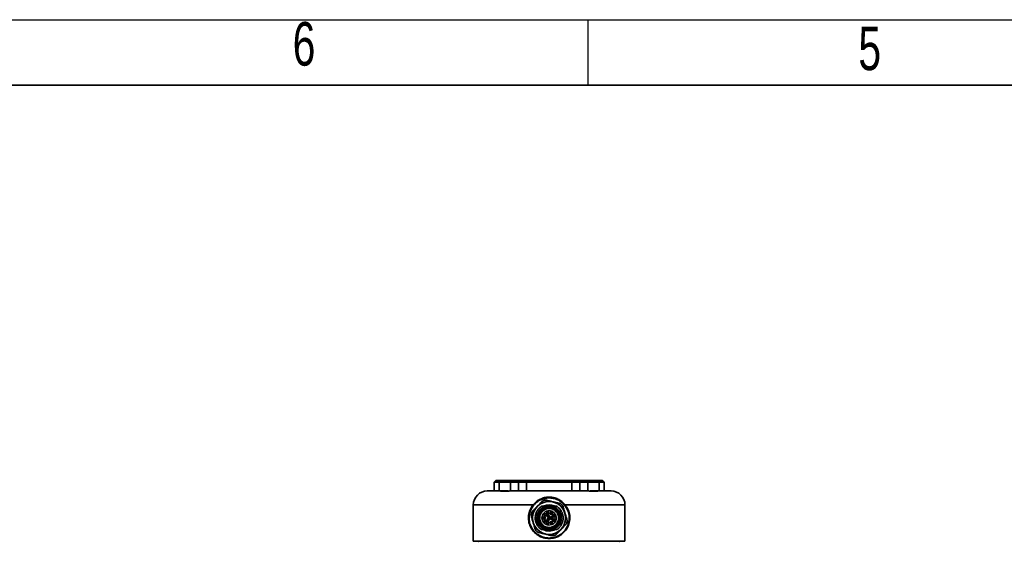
# Model space of a CAD drawing. Header units: millimetres. Extents: x 0 to 297, y 0 to 209.
# Tile 31 of 42: x 92 to 149, y 179 to 209. Entities that reach past the tile are written whole.
import ezdxf

# ---------------------------------------------------------------- set-up
doc = ezdxf.new("R2010")
doc.units = ezdxf.units.MM
doc.layers.add('图层0', color=7, linetype='Continuous')
doc.layers.add('细实线', color=7, linetype='Continuous')
doc.layers.add('粗实线', color=7, linetype='Continuous', lineweight=50)
doc.styles.add('SLDTEXTSTYLE2', font='TXT', dxfattribs={"width": 0.7})

msp = doc.modelspace()

# ---------------------------------------------------------------- linework, layer by layer
at = {"color": 7, "linetype": 'Continuous', "lineweight": 35}
for p, q in [((119.466838, 182.326152), (119.366838, 182.226152)), ((119.366838, 182.226152), (119.366838, 181.726152)), ((119.646754, 182.226152), (119.366838, 182.226152)), ((119.466838, 182.326152), (119.737868, 182.326152)), ((119.646754, 182.226152), (119.737868, 182.326152)), ((119.646754, 181.726152), (119.646754, 182.226152)), ((120.300853, 182.226152), (119.646754, 182.226152)), ((119.737868, 182.326152), (120.310205, 182.326152)), ((120.310205, 182.326152), (120.300853, 182.226152)), ((120.751906, 182.226152), (120.300853, 182.226152)), ((120.310205, 182.326152), (120.851468, 182.326152)), ((120.851468, 182.326152), (120.751906, 182.226152)), ((121.218719, 182.226152), (120.751906, 182.226152)), ((120.851468, 182.326152), (121.259929, 182.326152)), ((121.259929, 182.326152), (121.218719, 182.226152)), ((121.218719, 182.226152), (121.218719, 181.726152)), ((123.814958, 182.226152), (121.218719, 182.226152)), ((121.259929, 182.326152), (123.773748, 182.326152)), ((123.814958, 182.226152), (123.773748, 182.326152)), ((123.773748, 182.326152), (124.182209, 182.326152)), ((123.814958, 181.726152), (123.814958, 182.226152)), ((124.281771, 182.226152), (123.814958, 182.226152)), ((124.182209, 182.326152), (124.281771, 182.226152)), ((124.182209, 182.326152), (124.723472, 182.326152)), ((124.732823, 182.226152), (124.281771, 182.226152)), ((124.723472, 182.326152), (124.732823, 182.226152)), ((124.723472, 182.326152), (125.295809, 182.326152)), ((125.386923, 182.226152), (124.732823, 182.226152)), ((125.295809, 182.326152), (125.386923, 182.226152)), ((125.295809, 182.326152), (125.566838, 182.326152)), ((125.386923, 182.226152), (125.386923, 181.726152)), ((125.666838, 182.226152), (125.386923, 182.226152)), ((125.666838, 182.226152), (125.566838, 182.326152)), ((125.666838, 181.726152), (125.666838, 182.226152)), ((118.966838, 181.726152), (119.728211, 181.726152)), ((119.728211, 181.726152), (120.165184, 181.726152)), ((120.320009, 181.726152), (124.713668, 181.726152)), ((124.868493, 181.726152), (125.305466, 181.726152)), ((125.305466, 181.726152), (126.066838, 181.726152)), ((118.166838, 180.926152), (118.166838, 178.836152)), ((121.599524, 180.926152), (121.629011, 180.907084)), ((122.351003, 180.752779), (122.29548, 180.697256)), ((122.682971, 180.856152), (122.350706, 180.856152)), ((123.404666, 180.907084), (123.434153, 180.926152)), ((126.866838, 178.836152), (126.866838, 180.926152)), ((121.37901, 180.370059), (121.412042, 180.371018)), ((121.379061, 180.370068), (121.411767, 180.371018)), ((121.788682, 180.204308), (121.722429, 180.270561)), ((121.988719, 180.596527), (121.992505, 180.600173)), ((121.997037, 180.602679), (121.992505, 180.600173)), ((122.004367, 180.584071), (121.992505, 180.600173)), ((121.995026, 180.60433), (122.039541, 180.653449)), ((122.043724, 180.62107), (121.997037, 180.602679)), ((122.004367, 180.584071), (122.051054, 180.602461)), ((122.039541, 180.653449), (122.08866, 180.697964)), ((122.051054, 180.602461), (122.043724, 180.62107)), ((122.090311, 180.695953), (122.07192, 180.649266)), ((122.07192, 180.649266), (122.090528, 180.641936)), ((122.113758, 180.579232), (122.081968, 180.611022)), ((122.090311, 180.695953), (122.092817, 180.700485)), ((122.09053, 180.641935), (122.108919, 180.688623)), ((122.096463, 180.704271), (122.092817, 180.700485)), ((122.092817, 180.700485), (122.108919, 180.688623)), ((122.29548, 180.697256), (122.113758, 180.579232)), ((122.249048, 180.650823), (122.131465, 180.561525)), ((122.235671, 180.392875), (122.24119, 180.399155)), ((122.272813, 180.674588), (122.249048, 180.650823)), ((122.415877, 180.317376), (122.429339, 180.327705)), ((122.861838, 180.246152), (122.923356, 180.246152)), ((122.866268, 180.607661), (122.894431, 180.642439)), ((122.922599, 180.246152), (122.922599, 180.106152)), ((123.023409, 180.391178), (123.018514, 180.3891)), ((123.069141, 180.41059), (123.023409, 180.391178)), ((121.407374, 179.902676), (121.383943, 179.900904)), ((121.939936, 180.129579), (121.920482, 180.110126)), ((122.450812, 179.579795), (122.498956, 179.627939)), ((122.450812, 179.579795), (122.457358, 179.586341)), ((122.490637, 179.764484), (122.668969, 179.792729)), ((122.498956, 179.627939), (122.502361, 179.631344)), ((122.675529, 179.862997), (122.654834, 179.849071)), ((122.825814, 180.001342), (122.815203, 179.987387)), ((122.923356, 180.106152), (122.861838, 180.106152)), ((122.861975, 179.685356), (122.941103, 179.751887)), ((122.902212, 179.790778), (122.99151, 179.908361)), ((122.951709, 179.741281), (122.941103, 179.751887)), ((122.99151, 179.908361), (123.09071, 180.007561)), ((123.093465, 180.010316), (123.09071, 180.007561)), ((122.2836, 179.516152), (122.375329, 179.516152)), ((122.658348, 179.516152), (122.750077, 179.516152)), ((122.781588, 179.528149), (122.846825, 179.565842)), ((122.516838, 178.836152), (118.166838, 178.836152)), ((126.866838, 178.836152), (122.516838, 178.836152))]:
    msp.add_line(p, q, dxfattribs=at)
at = {"color": 8, "linetype": 'Continuous', "lineweight": 35}
for p, q in [((120.300853, 182.226152), (120.300853, 181.725529)), ((120.751906, 181.726152), (120.751906, 182.226152)), ((124.281771, 182.226152), (124.281771, 181.726152)), ((124.732823, 181.725525), (124.732823, 182.226152)), ((121.599524, 180.926152), (118.166838, 180.926152)), ((126.866838, 180.926152), (123.434153, 180.926152)), ((123.636055, 179.843345), (123.599893, 179.838328))]:
    msp.add_line(p, q, dxfattribs=at)
at = {"color": 7, "linetype": 'Continuous', "lineweight": 35}
for centre, radius in [((122.516838, 180.176152), 0.945), ((122.226838, 180.176152), 0.05), ((122.287152, 180.353194), 0.05), ((122.443004, 180.456595), 0.05), ((122.461838, 180.271414), 0.05), ((122.626838, 180.176152), 0.05), ((122.629568, 180.443344), 0.05), ((122.769242, 180.318954), 0.05), ((122.287152, 179.999109), 0.05), ((122.443004, 179.895708), 0.05), ((122.461838, 180.080889), 0.05), ((122.629568, 179.908959), 0.05), ((122.769242, 180.033349), 0.05)]:
    msp.add_circle(centre, radius, dxfattribs=at)
for centre, radius, start, end in [((118.966838, 180.926152), 0.8, 90, 180), ((126.066838, 180.926152), 0.8, 0, 90), ((122.516838, 180.176152), 0.675, 102.101492, 128.5192696), ((122.516838, 180.176152), 1.045, 101.0488187, 111.808864), ((122.516838, 180.176152), 0.75, 66.5702564, 113.6941514), ((122.516838, 180.176152), 0.7, 76.2020703, 103.7291327), ((122.516838, 180.176152), 0.6, 51, 106.0449756), ((122.516838, 180.176152), 0.675, 282.101492, 77.898508), ((122.516838, 180.176152), 1.045, 41.0488187, 51.808864), ((122.516838, 180.176152), 1.045, 161.0488187, 171.808864), ((122.516838, 180.176152), 0.675, 141.4807304, 257.898508), ((122.516838, 180.176152), 0.6, 346.4844079, 23), ((122.516838, 180.176152), 0.6, 186.3178125, 263.6821875), ((122.516838, 180.176152), 0.545, 268.4777942, 330.5701043), ((122.516838, 180.176152), 1.045, 341.0488187, 351.808864), ((122.516838, 180.176152), 1.045, 221.0488187, 231.808864), ((122.516838, 180.176152), 0.75, 243.8707769, 297.2425842), ((122.516838, 180.176152), 0.7, 250.5370491, 289.6283907), ((122.516838, 180.176152), 1.045, 281.0488187, 291.808864), ((118.466838, 178.846152), 0.02, 270, 330), ((126.566838, 178.846152), 0.02, 210, 270)]:
    msp.add_arc(centre, radius, start, end, dxfattribs=at)
for points, knots in [([(120.320009, 181.726152), (120.279224, 181.725203), (120.197783, 181.723308), (120.077612, 181.713773), (119.966958, 181.706086), (119.871369, 181.702928), (119.795198, 181.706123), (119.746293, 181.713444), (119.7232, 181.721), (119.72484, 181.722369), (119.724973, 181.72248)], [0, 0, 0, 0, 0.142203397, 0.283958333, 0.424707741, 0.564810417, 0.705482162, 0.846314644, 0.987498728, 1, 1, 1, 1]), ([(121.599524, 180.926152), (121.659025, 180.991757), (121.778006, 181.122945), (122.005405, 181.263732), (122.253189, 181.352629), (122.516033, 181.3829), (122.778871, 181.353057), (123.026706, 181.264424), (123.254618, 181.123869), (123.374001, 180.992396), (123.434153, 180.926152)], [0, 0, 0, 0, 0.12553062, 0.251016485, 0.375862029, 0.499390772, 0.623639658, 0.748340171, 0.873198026, 1, 1, 1, 1]), ([(123.404666, 180.907084), (123.346385, 180.969282), (123.230369, 181.093098), (123.009913, 181.224692), (122.770195, 181.307632), (122.516064, 181.335496), (122.261923, 181.307234), (122.022259, 181.224049), (121.802287, 181.092231), (121.68666, 180.968682), (121.629011, 180.907084)], [0, 0, 0, 0, 0.125733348, 0.250290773, 0.375429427, 0.500614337, 0.625065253, 0.750349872, 0.875530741, 1, 1, 1, 1]), ([(125.30879, 181.722512), (125.308918, 181.722407), (125.310574, 181.721043), (125.28759, 181.713487), (125.23879, 181.706157), (125.162784, 181.702928), (125.067274, 181.706052), (124.956642, 181.713728), (124.836351, 181.723278), (124.754761, 181.725189), (124.713668, 181.726152)], [0, 0, 0, 0, 0.011825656, 0.153525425, 0.294220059, 0.434268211, 0.574885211, 0.715662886, 0.856792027, 1, 1, 1, 1]), ([(123.434153, 180.926152), (123.497875, 180.835162), (123.625261, 180.653269), (123.710884, 180.324332), (123.706068, 179.986459), (123.604789, 179.663875), (123.418736, 179.384156), (123.162515, 179.167013), (122.854564, 179.028346), (122.518, 178.980199), (122.180969, 179.027731), (121.872221, 179.166267), (121.61553, 179.383485), (121.429414, 179.662888), (121.327954, 179.984792), (121.322549, 180.322211), (121.407672, 180.651915), (121.535432, 180.834537), (121.599524, 180.926152)], [0, 0, 0, 0, 0.062380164, 0.124702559, 0.187042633, 0.24945174, 0.31196539, 0.374541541, 0.437087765, 0.49975808, 0.562521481, 0.625262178, 0.687903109, 0.750379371, 0.812638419, 0.87485431, 0.937219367, 1, 1, 1, 1]), ([(121.629011, 180.907084), (121.566971, 180.817767), (121.443228, 180.639621), (121.360949, 180.318438), (121.366164, 179.989737), (121.464286, 179.676132), (121.644304, 179.403868), (121.892671, 179.192111), (122.191558, 179.056977), (122.517963, 179.01059), (122.843916, 179.057577), (123.142029, 179.192838), (123.389943, 179.404522), (123.5699, 179.677094), (123.667847, 179.991362), (123.672492, 180.320504), (123.589728, 180.640941), (123.466348, 180.818377), (123.404666, 180.907084)], [0, 0, 0, 0, 0.062839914, 0.125337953, 0.187709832, 0.250094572, 0.312617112, 0.375189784, 0.437743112, 0.500240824, 0.562646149, 0.625006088, 0.687514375, 0.750074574, 0.812609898, 0.875106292, 0.937561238, 1, 1, 1, 1]), ([(122.128609, 181.146359), (122.084497, 181.09999), (121.994931, 181.005842), (121.855274, 180.85904), (121.716269, 180.712923), (121.60886, 180.600019), (121.547348, 180.535359), (121.528482, 180.515528)], [0, 0, 0, 0, 0.228367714, 0.463680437, 0.678494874, 0.901395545, 1, 1, 1, 1]), ([(122.095413, 180.856151), (122.046563, 180.821312), (121.948865, 180.751635), (121.837125, 180.609085), (121.755136, 180.447571), (121.733336, 180.329562), (121.722436, 180.27056)], [0, 0, 0, 0, 0.249996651, 0.499992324, 0.750005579, 1, 1, 1, 1]), ([(121.926044, 179.800702), (121.88931, 179.874028), (121.813302, 180.025749), (121.810834, 180.287972), (121.894212, 180.536598), (122.013385, 180.657405), (122.07098, 180.715791)], [0, 0, 0, 0, 0.241646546, 0.5, 0.758353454, 1, 1, 1, 1]), ([(122.350706, 180.856152), (122.30782, 180.856152), (122.243339, 180.856152), (122.158569, 180.856152), (122.116475, 180.856152), (122.095413, 180.856152)], [0, 0, 0, 0, 0.49804717, 0.748841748, 1, 1, 1, 1]), ([(122.875285, 180.579517), (122.827394, 180.617066), (122.723008, 180.698911), (122.51665, 180.733528), (122.300385, 180.695736), (122.187772, 180.606262), (122.131465, 180.561525)], [0, 0, 0, 0, 0.220315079, 0.480210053, 0.740105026, 1, 1, 1, 1]), ([(122.272813, 180.674588), (122.321593, 180.69647), (122.419666, 180.740465), (122.583145, 180.749844), (122.745474, 180.718317), (122.838864, 180.660721), (122.885797, 180.631777)], [0, 0, 0, 0, 0.246128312, 0.494846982, 0.746140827, 1, 1, 1, 1]), ([(123.162948, 180.997472), (123.137835, 181.003534), (123.052262, 181.024191), (122.899517, 181.061062), (122.703587, 181.108358), (122.509239, 181.155273), (122.382308, 181.185913), (122.319318, 181.201118), (122.316569, 181.201782)], [0, 0, 0, 0, 0.093123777, 0.317319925, 0.541027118, 0.765100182, 0.989748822, 1, 1, 1, 1]), ([(122.658348, 180.836152), (122.611178, 180.836152), (122.516838, 180.836152), (122.422499, 180.836152), (122.375329, 180.836152)], [0, 0, 0, 0, 0.499999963, 1, 1, 1, 1]), ([(122.682971, 180.856152), (122.752076, 180.832449), (122.893989, 180.783775), (123.06604, 180.629304), (123.181467, 180.43208), (123.227344, 180.211733), (123.20371, 179.987905), (123.108565, 179.780136), (122.952808, 179.609248), (122.816468, 179.546639), (122.750077, 179.516152)], [0, 0, 0, 0, 0.121738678, 0.25, 0.378261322, 0.5, 0.621738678, 0.75, 0.878261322, 1, 1, 1, 1]), ([(122.938264, 180.856152), (122.919514, 180.856152), (122.868343, 180.856152), (122.783532, 180.856152), (122.716531, 180.856152), (122.682971, 180.856152)], [0, 0, 0, 0, 0.224004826, 0.611319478, 1, 1, 1, 1]), ([(122.938264, 180.85615), (122.992023, 180.817218), (123.09954, 180.739353), (123.218159, 180.576858), (123.295648, 180.392772), (123.32485, 180.194651), (123.304758, 179.995398), (123.23577, 179.807958), (123.124704, 179.640208), (123.020863, 179.557505), (122.968943, 179.516154)], [0, 0, 0, 0, 0.124999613, 0.249997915, 0.374996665, 0.499998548, 0.625001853, 0.750002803, 0.875001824, 1, 1, 1, 1]), ([(123.551178, 180.027264), (123.533077, 180.088651), (123.496325, 180.213291), (123.439019, 180.407639), (123.381981, 180.60108), (123.337907, 180.75055), (123.312667, 180.836151), (123.304926, 180.862405)], [0, 0, 0, 0, 0.228367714, 0.463680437, 0.678494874, 0.901395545, 1, 1, 1, 1]), ([(121.482499, 180.325039), (121.5006, 180.263652), (121.537352, 180.139012), (121.594658, 179.944664), (121.651696, 179.751223), (121.69577, 179.601753), (121.72101, 179.516152), (121.728751, 179.489898)], [0, 0, 0, 0, 0.228367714, 0.463680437, 0.678494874, 0.901395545, 1, 1, 1, 1]), ([(121.727381, 180.264245), (121.723266, 180.241037), (121.707592, 180.152652), (121.730961, 179.995115), (121.797363, 179.808033), (121.909109, 179.640189), (122.012859, 179.557499), (122.064734, 179.516154)], [0, 0, 0, 0, 0.081743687, 0.311313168, 0.540878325, 0.770439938, 1, 1, 1, 1]), ([(121.817829, 180.138917), (121.8172, 180.144789), (121.815917, 180.156751), (121.80799, 180.180593), (121.796519, 180.194682), (121.788682, 180.204308)], [0, 0, 0, 0, 0.233966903, 0.476656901, 1, 1, 1, 1]), ([(122.113758, 180.579232), (122.085874, 180.548738), (122.03, 180.487634), (121.974017, 180.375691), (121.939807, 180.254806), (121.939893, 180.171374), (121.939936, 180.129579)], [0, 0, 0, 0, 0.24857483, 0.498099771, 0.748574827, 1, 1, 1, 1]), ([(121.972767, 180.171483), (121.980834, 180.101686), (121.997152, 179.960493), (122.122501, 179.781777), (122.302579, 179.655724), (122.445419, 179.639342), (122.516838, 179.631152)], [0, 0, 0, 0, 0.245779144, 0.497186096, 0.748593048, 1, 1, 1, 1]), ([(122.060755, 180.632235), (122.058204, 180.629936), (122.053102, 180.625336), (122.046851, 180.622489), (122.043726, 180.621066)], [0, 0, 0, 0, 0.499988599, 1, 1, 1, 1]), ([(122.051057, 180.602454), (122.055434, 180.604445), (122.064188, 180.608428), (122.071334, 180.614864), (122.074907, 180.618083)], [0, 0, 0, 0, 0.499989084, 1, 1, 1, 1]), ([(122.071924, 180.649264), (122.070501, 180.646138), (122.067654, 180.639888), (122.063054, 180.634786), (122.060755, 180.632235)], [0, 0, 0, 0, 0.500011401, 1, 1, 1, 1]), ([(122.074907, 180.618083), (122.078126, 180.621656), (122.084562, 180.628802), (122.088545, 180.637556), (122.090536, 180.641933)], [0, 0, 0, 0, 0.500010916, 1, 1, 1, 1]), ([(123.023409, 180.391178), (123.003916, 180.431994), (122.964843, 180.513809), (122.899175, 180.576331), (122.866268, 180.607661)], [0, 0, 0, 0, 0.498885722, 1, 1, 1, 1]), ([(122.902212, 179.790778), (122.946938, 179.84708), (123.036391, 179.959683), (123.074339, 180.176025), (123.038581, 180.385515), (122.954393, 180.492437), (122.914636, 180.542931)], [0, 0, 0, 0, 0.256750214, 0.513500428, 0.770250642, 1, 1, 1, 1]), ([(123.037026, 180.396958), (123.061449, 180.330791), (123.110624, 180.197568), (123.084195, 180.057995), (123.070893, 179.987744)], [0, 0, 0, 0, 0.496669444, 1, 1, 1, 1]), ([(121.361567, 179.891649), (121.370785, 179.896482), (121.387852, 179.90543), (121.406961, 179.904733), (121.415749, 179.904412)], [0, 0, 0, 0, 0.540123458, 1, 1, 1, 1]), ([(122.496328, 179.625311), (122.429129, 179.631605), (122.293823, 179.644277), (122.116186, 179.753696), (121.980131, 179.9152), (121.946019, 180.050445), (121.928855, 180.118498)], [0, 0, 0, 0, 0.245080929, 0.493468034, 0.745120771, 1, 1, 1, 1]), ([(121.99952, 179.762263), (122.001758, 179.7437), (122.004182, 179.723599), (121.999273, 179.704378), (121.998897, 179.702907)], [0, 0, 0, 0, 0.923455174, 1, 1, 1, 1]), ([(122.457358, 179.586341), (122.529035, 179.584589), (122.672824, 179.581073), (122.798798, 179.650525), (122.861975, 179.685356)], [0, 0, 0, 0, 0.498492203, 1, 1, 1, 1]), ([(122.498956, 179.627938), (122.536744, 179.626363), (122.612842, 179.62319), (122.725668, 179.648595), (122.833653, 179.694188), (122.895395, 179.7423), (122.926472, 179.766518)], [0, 0, 0, 0, 0.244924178, 0.493231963, 0.74492377, 1, 1, 1, 1]), ([(122.905068, 179.205944), (122.94918, 179.252313), (123.038746, 179.346461), (123.178403, 179.493263), (123.317408, 179.63938), (123.424817, 179.752284), (123.486329, 179.816944), (123.505195, 179.836775)], [0, 0, 0, 0, 0.228367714, 0.463680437, 0.678494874, 0.901395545, 1, 1, 1, 1]), ([(122.926472, 179.766518), (122.961179, 179.801214), (123.031148, 179.871161), (123.070751, 179.961855), (123.09071, 180.007561)], [0, 0, 0, 0, 0.496037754, 1, 1, 1, 1]), ([(123.574126, 179.721375), (123.570928, 179.724886), (123.563523, 179.733015), (123.561287, 179.744346), (123.560017, 179.750783)], [0, 0, 0, 0, 0.4319356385, 1, 1, 1, 1]), ([(123.566745, 179.717943), (123.568699, 179.713186), (123.573523, 179.701445), (123.5837, 179.694796), (123.589753, 179.690841)], [0, 0, 0, 0, 0.405223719, 1, 1, 1, 1]), ([(121.870729, 179.354831), (121.895842, 179.348769), (121.981414, 179.328112), (122.134159, 179.291241), (122.330089, 179.243945), (122.524438, 179.19703), (122.651369, 179.16639), (122.714359, 179.151185), (122.717108, 179.150521)], [0, 0, 0, 0, 0.093123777, 0.317319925, 0.541027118, 0.765100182, 0.989748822, 1, 1, 1, 1]), ([(122.064736, 179.516152), (122.081479, 179.516152), (122.114967, 179.516152), (122.178206, 179.516152), (122.225221, 179.516152), (122.255102, 179.516152)], [0, 0, 0, 0, 0.267089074, 0.534182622, 1, 1, 1, 1]), ([(122.283601, 179.516152), (122.283482, 179.516152), (122.28323, 179.516152), (122.280711, 179.516152), (122.271802, 179.516152), (122.262179, 179.516152), (122.255102, 179.516152)], [0, 0, 0, 0, 0.077327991, 0.162930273, 0.384476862, 1, 1, 1, 1]), ([(122.375329, 179.516152), (122.442001, 179.516152), (122.536893, 179.516152), (122.630508, 179.516152), (122.658348, 179.516152)], [0, 0, 0, 0, 0.7026147, 1, 1, 1, 1]), ([(122.750077, 179.516152), (122.786878, 179.516152), (122.842162, 179.516152), (122.914819, 179.516152), (122.950895, 179.516152), (122.968942, 179.516152)], [0, 0, 0, 0, 0.49876379, 0.749267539, 1, 1, 1, 1])]:
    msp.add_open_spline(points, degree=3, knots=knots, dxfattribs=at)
for points in [[(122.07098, 180.715791), (122.113629, 180.747101), (122.198926, 180.809721), (122.300113, 180.840675), (122.350706, 180.856152)], [(122.951709, 179.741281), (123.002089, 179.804734), (123.102849, 179.931642), (123.147041, 180.17696), (123.100019, 180.417427), (122.963031, 180.622344), (122.758114, 180.759332), (122.517647, 180.806354), (122.272328, 180.762162), (122.145421, 180.661402), (122.081968, 180.611022)], [(122.108919, 180.688623), (122.179272, 180.732939), (122.319977, 180.821571), (122.574382, 180.843686), (122.816517, 180.776461), (123.017236, 180.622924), (123.147137, 180.406158), (123.186602, 180.157984), (123.135914, 179.9077), (123.031967, 179.777898), (122.979993, 179.712997)], [(122.979993, 179.712997), (122.915092, 179.661023), (122.78529, 179.557076), (122.535006, 179.506388), (122.286832, 179.545853), (122.070066, 179.675754), (121.916529, 179.876473), (121.849304, 180.118608), (121.871419, 180.373013), (121.960051, 180.513718), (122.004367, 180.584071)], [(122.081968, 180.611022), (122.031588, 180.547569), (121.930828, 180.420661), (121.886636, 180.175343), (121.933658, 179.934876), (122.070646, 179.729959), (122.275563, 179.592971), (122.51603, 179.545949), (122.761348, 179.590141), (122.888256, 179.690901), (122.951709, 179.741281)], [(122.131465, 180.561525), (122.106901, 180.533915), (122.057772, 180.478696), (122.007567, 180.379216), (121.975548, 180.272484), (121.973203, 180.198611), (121.972031, 180.161674)], [(122.225157, 179.88447), (122.191365, 179.92703), (122.123783, 180.012151), (122.094142, 180.176694), (122.125681, 180.337982), (122.217563, 180.475427), (122.355007, 180.567309), (122.516296, 180.598848), (122.680839, 180.569207), (122.76596, 180.501625), (122.80852, 180.467833)], [(122.2728, 180.13019), (122.266093, 180.124866), (122.252681, 180.114216), (122.226753, 180.109546), (122.201338, 180.114515), (122.179681, 180.128994), (122.165202, 180.150651), (122.160233, 180.176066), (122.164903, 180.201994), (122.175553, 180.215406), (122.180877, 180.222113)], [(122.180877, 180.222113), (122.185776, 180.226238), (122.195573, 180.23449), (122.214021, 180.240782), (122.233291, 180.241792), (122.252073, 180.237074), (122.268691, 180.227129), (122.281602, 180.212789), (122.290198, 180.195295), (122.291291, 180.182533), (122.291838, 180.176152)], [(122.333113, 180.307233), (122.326709, 180.302098), (122.313901, 180.291829), (122.289214, 180.286753), (122.264699, 180.290529), (122.243216, 180.303205), (122.227887, 180.322883), (122.220996, 180.346711), (122.222861, 180.371845), (122.231401, 180.385865), (122.235671, 180.392875)], [(122.24119, 180.399155), (122.247897, 180.40448), (122.26131, 180.415129), (122.287237, 180.4198), (122.312652, 180.41483), (122.334309, 180.400352), (122.348788, 180.378694), (122.353757, 180.353279), (122.349087, 180.327352), (122.338438, 180.313939), (122.333113, 180.307233)], [(122.291838, 180.176152), (122.291597, 180.171896), (122.291117, 180.163384), (122.287226, 180.151138), (122.281318, 180.139728), (122.275639, 180.133369), (122.2728, 180.13019)], [(122.459553, 180.393738), (122.452536, 180.392587), (122.438504, 180.390286), (122.417462, 180.39563), (122.399247, 180.406947), (122.385633, 180.423639), (122.378073, 180.443807), (122.377473, 180.465244), (122.383457, 180.486112), (122.392514, 180.497075), (122.397043, 180.502556)], [(122.5078, 180.225453), (122.501093, 180.220128), (122.487681, 180.209479), (122.461753, 180.204809), (122.436338, 180.209778), (122.414681, 180.224256), (122.400202, 180.245914), (122.395233, 180.271329), (122.399903, 180.297256), (122.410553, 180.310669), (122.415877, 180.317376)], [(122.397043, 180.502556), (122.403749, 180.507881), (122.417162, 180.51853), (122.443089, 180.523201), (122.468504, 180.518231), (122.490162, 180.503753), (122.50464, 180.482095), (122.50961, 180.45668), (122.504939, 180.430753), (122.49429, 180.41734), (122.488965, 180.410634)], [(122.429339, 180.327705), (122.436502, 180.330895), (122.450829, 180.337274), (122.474847, 180.336468), (122.496899, 180.327839), (122.51453, 180.311846), (122.525415, 180.290677), (122.528043, 180.267142), (122.522605, 180.243734), (122.512735, 180.231547), (122.5078, 180.225453)], [(122.488965, 180.410634), (122.484624, 180.406841), (122.475941, 180.399257), (122.465016, 180.395577), (122.459553, 180.393738)], [(122.6728, 180.13019), (122.666093, 180.124866), (122.652681, 180.114216), (122.626753, 180.109546), (122.601338, 180.114515), (122.579681, 180.128994), (122.565202, 180.150651), (122.560233, 180.176066), (122.564903, 180.201994), (122.575553, 180.215406), (122.580877, 180.222113)], [(122.604301, 180.383457), (122.599564, 180.385864), (122.590091, 180.390678), (122.578634, 180.401989), (122.570101, 180.415507), (122.565141, 180.430748), (122.563995, 180.446735), (122.566809, 180.462472), (122.573162, 180.477265), (122.580125, 180.485292), (122.583607, 180.489306)], [(122.580877, 180.222113), (122.585776, 180.226238), (122.595573, 180.23449), (122.614021, 180.240782), (122.633291, 180.241792), (122.652073, 180.237074), (122.668691, 180.227129), (122.681602, 180.212789), (122.690198, 180.195295), (122.691291, 180.182533), (122.691838, 180.176152)], [(122.583607, 180.489306), (122.590313, 180.49463), (122.603726, 180.50528), (122.629653, 180.50995), (122.655068, 180.504981), (122.676726, 180.490502), (122.691204, 180.468845), (122.696174, 180.44343), (122.691503, 180.417502), (122.680854, 180.40409), (122.675529, 180.397383)], [(122.675529, 180.397383), (122.670599, 180.393232), (122.660739, 180.384928), (122.642202, 180.378725), (122.622693, 180.37749), (122.610432, 180.381468), (122.604301, 180.383457)], [(122.691838, 180.176152), (122.691597, 180.171896), (122.691117, 180.163384), (122.687226, 180.151138), (122.681318, 180.139728), (122.675639, 180.133369), (122.6728, 180.13019)], [(122.815203, 180.272993), (122.808496, 180.267668), (122.795084, 180.257019), (122.769156, 180.252349), (122.743741, 180.257318), (122.722084, 180.271797), (122.707606, 180.293454), (122.702636, 180.318869), (122.707306, 180.344796), (122.717956, 180.358209), (122.72328, 180.364916)], [(122.72328, 180.364916), (122.727042, 180.368206), (122.734565, 180.374788), (122.748328, 180.381066), (122.763021, 180.384243), (122.778084, 180.383927), (122.792684, 180.380206), (122.805994, 180.373218), (122.817578, 180.363491), (122.823069, 180.355138), (122.825814, 180.350961)], [(122.861838, 180.106152), (122.854966, 180.10674), (122.841223, 180.107917), (122.822382, 180.117174), (122.806939, 180.131079), (122.796229, 180.148975), (122.791147, 180.169203), (122.792235, 180.189955), (122.799012, 180.209823), (122.807898, 180.220374), (122.812341, 180.225649)], [(122.80852, 180.467833), (122.836246, 180.435334), (122.891699, 180.370337), (122.912803, 180.287547), (122.923356, 180.246152)], [(122.812341, 180.225649), (122.815765, 180.228707), (122.822612, 180.234823), (122.834901, 180.241185), (122.848088, 180.245376), (122.857255, 180.245893), (122.861838, 180.246152)], [(122.825814, 180.350961), (122.828706, 180.344499), (122.834491, 180.331573), (122.834661, 180.310051), (122.828746, 180.289357), (122.819717, 180.278448), (122.815203, 180.272993)], [(123.018514, 180.3891), (122.998529, 180.429071), (122.958559, 180.509012), (122.892732, 180.569468), (122.859818, 180.599696)], [(122.2836, 179.516152), (122.212071, 179.548577), (122.069012, 179.613429), (121.9737, 179.738278), (121.926044, 179.800702)], [(122.235671, 179.959428), (122.231547, 179.966121), (122.223301, 179.979509), (122.221019, 180.003371), (122.226345, 180.026743), (122.236242, 180.038962), (122.24119, 180.045071)], [(122.490637, 179.764484), (122.440918, 179.772373), (122.341479, 179.788151), (122.263931, 179.852364), (122.225157, 179.88447)], [(122.333113, 179.953148), (122.329658, 179.950093), (122.322748, 179.943985), (122.310229, 179.937854), (122.29682, 179.934329), (122.28294, 179.933758), (122.269248, 179.936106), (122.256402, 179.941323), (122.244774, 179.94901), (122.238705, 179.955955), (122.235671, 179.959428)], [(122.24119, 180.045071), (122.247897, 180.050395), (122.261309, 180.061045), (122.287237, 180.065715), (122.312652, 180.060746), (122.33431, 180.046267), (122.348788, 180.02461), (122.353758, 179.999195), (122.349087, 179.973267), (122.338438, 179.959854), (122.333113, 179.953148)], [(122.426455, 179.832851), (122.421069, 179.834717), (122.410296, 179.838449), (122.396679, 179.849117), (122.386149, 179.862665), (122.379536, 179.878554), (122.377245, 179.89561), (122.379515, 179.912618), (122.385904, 179.928694), (122.39333, 179.937344), (122.397043, 179.941669)], [(122.5078, 180.034927), (122.501093, 180.029603), (122.487681, 180.018954), (122.461753, 180.014283), (122.436338, 180.019253), (122.414681, 180.033731), (122.400202, 180.055388), (122.395233, 180.080803), (122.399903, 180.106731), (122.410553, 180.120144), (122.415877, 180.12685)], [(122.397043, 179.941669), (122.403749, 179.946994), (122.417162, 179.957643), (122.443089, 179.962314), (122.468504, 179.957344), (122.490162, 179.942866), (122.50464, 179.921208), (122.50961, 179.895794), (122.504939, 179.869866), (122.49429, 179.856453), (122.488965, 179.849747)], [(122.415877, 180.12685), (122.421372, 180.131391), (122.432361, 180.140474), (122.453219, 180.146361), (122.474889, 180.146073), (122.487855, 180.140144), (122.494338, 180.13718)], [(122.488965, 179.849747), (122.484668, 179.846051), (122.476073, 179.838659), (122.460133, 179.832334), (122.443178, 179.829768), (122.432029, 179.831823), (122.426455, 179.832851)], [(122.494338, 180.13718), (122.498471, 180.134413), (122.506738, 180.128878), (122.516337, 180.117282), (122.523212, 180.103995), (122.526844, 180.089447), (122.527101, 180.074455), (122.5239, 180.059841), (122.517629, 180.046155), (122.511076, 180.03867), (122.5078, 180.034927)], [(122.654834, 179.849071), (122.647668, 179.846861), (122.633335, 179.842441), (122.610599, 179.845508), (122.590301, 179.855525), (122.574567, 179.871947), (122.56528, 179.892708), (122.563645, 179.915283), (122.569367, 179.937501), (122.57886, 179.949114), (122.583607, 179.95492)], [(122.583607, 179.95492), (122.590313, 179.960244), (122.603726, 179.970894), (122.629653, 179.975564), (122.655068, 179.970595), (122.676726, 179.956116), (122.691204, 179.934459), (122.696174, 179.909044), (122.691503, 179.883116), (122.680854, 179.869704), (122.675529, 179.862997)], [(122.923356, 180.106152), (122.91483, 180.071929), (122.89778, 180.003485), (122.84019, 179.913706), (122.764178, 179.838879), (122.700705, 179.808112), (122.668969, 179.792729)], [(122.815203, 179.987387), (122.808496, 179.982063), (122.795084, 179.971413), (122.769156, 179.966743), (122.743741, 179.971713), (122.722084, 179.986191), (122.707606, 180.007848), (122.702636, 180.033263), (122.707306, 180.059191), (122.717956, 180.072604), (122.72328, 180.07931)], [(122.72328, 180.07931), (122.729354, 180.084232), (122.741501, 180.094076), (122.764825, 180.099535), (122.788294, 180.096979), (122.809438, 180.086209), (122.825467, 180.068712), (122.834201, 180.04678), (122.835173, 180.022846), (122.828934, 180.00851), (122.825814, 180.001342)], [(122.941103, 179.751887), (122.977439, 179.793728), (123.050113, 179.877408), (123.083519, 179.983086), (123.100222, 180.035926)]]:
    msp.add_open_spline(points, degree=3, dxfattribs=at)
at = {"color": 8, "linetype": 'Continuous', "lineweight": 35}
for points, knots in [([(121.81413, 180.14734), (121.817117, 180.094068), (121.824212, 179.967534), (121.913275, 179.784587), (122.058057, 179.61535), (122.18942, 179.549218), (122.255102, 179.516152)], [0, 0, 0, 0, 0.195093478, 0.463395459, 0.731697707, 1, 1, 1, 1]), ([(123.564241, 179.709869), (123.567388, 179.705494), (123.573996, 179.696303), (123.584336, 179.692719), (123.589753, 179.690841)], [0, 0, 0, 0, 0.476132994, 1, 1, 1, 1])]:
    msp.add_open_spline(points, degree=3, knots=knots, dxfattribs=at)
at = {"layer": '图层0'}
msp.add_line((124.74, 208.761346), (124.74, 205), dxfattribs=at)
at = {"layer": '粗实线', "lineweight": 35}
msp.add_line((25, 205), (292, 205), dxfattribs=at)
at = {"layer": '细实线'}
msp.add_line((2.753373, 208.761346), (297.246533, 208.761346), dxfattribs=at)

# ---------------------------------------------------------------- texts
at = {"layer": '图层0', "char_height": 2.5, "attachment_point": 1, "style": 'SLDTEXTSTYLE2'}
for s, insert in [('6', (107.8086, 208.626043)), ('5', (140.253968, 208.368067))]:
    msp.add_mtext(s, dxfattribs=dict(at, insert=insert))

doc.saveas('drawing.dxf')
